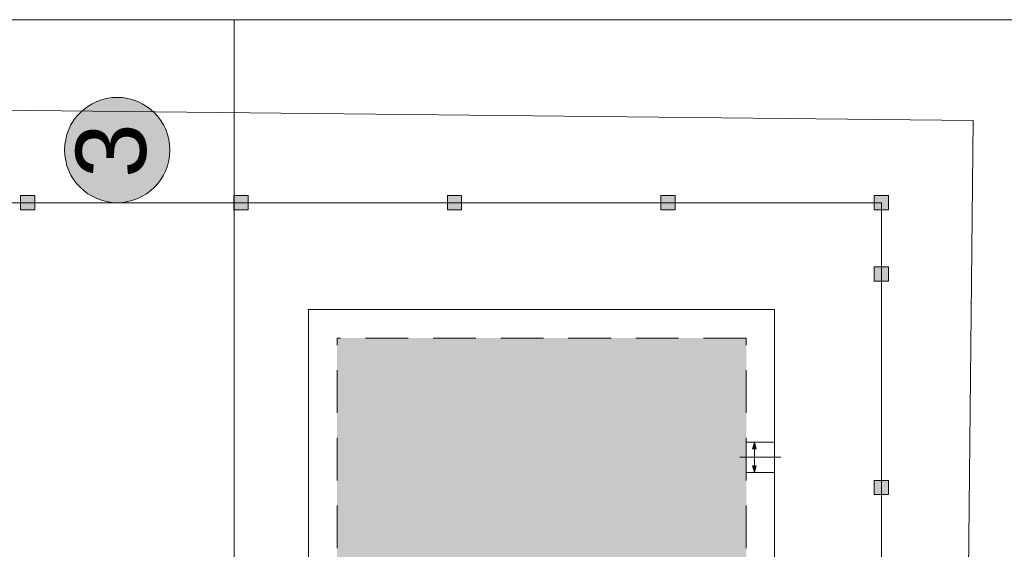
# Model space of a CAD drawing. Header units: millimetres. Extents: x 918404 to 1362154, y 4120617 to 4364104.
# Tile 251 of 256: x 1060974 to 1063741, y 4214344 to 4215832. Entities that reach past the tile are written whole.
import ezdxf

# ---------------------------------------------------------------- set-up
doc = ezdxf.new("R2010")
doc.units = ezdxf.units.MM
doc.header["$MEASUREMENT"] = 0
for name, pattern in [('Разомкнутая (копия)', [125, 80, -45]), ('Штриховая (копия)', [190, 120, -70]), ('Штрихштриховая', [1093.611073, 529.166651, -211.666656, 141.111112, -211.666656])]:
    doc.linetypes.add(name, pattern=pattern)
doc.layers.add('+(газон)', color=7, linetype='Continuous')
doc.layers.add('выноски', color=7, linetype='Continuous')
for name, color, linetype, lineweight in [('+(газон)_Ном._пера__7', 7, 'Continuous', 18), ('0_Ном._пера__1_Ном._пера__5', 5, 'Continuous', 18), ('0_Ном._пера__255_Ном._пера__255', 255, 'Continuous', 18), ('0_Ном._пера__7_Ном._пера__5', 5, 'Continuous', 18), ('0_Ном._пера__7_Ном._пера__7', 7, 'Continuous', 18), ('DIMS_Ном._пера__7', 7, 'Continuous', 18), ('Lines_Ном._пера__7', 7, 'Continuous', 18), ('выноски_Ном._пера__20', 20, 'Continuous', 18), ('выноски_Ном._пера__7', 7, 'Continuous', 18), ('Зоп. К._Ном._пера__1', 1, 'Continuous', 18), ('надписи ВК_Ном._пера__1', 1, 'Continuous', 18)]:
    doc.layers.add(name, color=color, linetype=linetype, lineweight=lineweight)
doc.styles.add('СГЕНЕРИР_СТИЛЬ_2', font='arial.ttf')

# ---------------------------------------------------------------- blocks, each defined once
blk = doc.blocks.new('Колонна_216', base_point=(1060995.8, 4215317.7))
at = {"layer": '+(газон)', "linetype": 'Continuous', "lineweight": 0, "true_color": 0x000000}
blk.add_hatch(color=18, dxfattribs=at).paths.add_polyline_path([(1061015.8, 4215337.7), (1060975.8, 4215337.7), (1060975.8, 4215297.7), (1061015.8, 4215297.7)])
at = {"layer": '+(газон)_Ном._пера__7', "linetype": 'Continuous', "flags": 128}
blk.add_lwpolyline([(1061015.8, 4215337.7), (1060975.8, 4215337.7), (1060975.8, 4215297.7), (1061015.8, 4215297.7)], close=True, dxfattribs=at)
blk = doc.blocks.new('Колонна_217', base_point=(1061595.8, 4215317.7))
at = {"layer": '+(газон)', "linetype": 'Continuous', "lineweight": 0, "true_color": 0x000000}
blk.add_hatch(color=18, dxfattribs=at).paths.add_polyline_path([(1061615.8, 4215337.7), (1061575.8, 4215337.7), (1061575.8, 4215297.7), (1061615.8, 4215297.7)])
at = {"layer": '+(газон)_Ном._пера__7', "linetype": 'Continuous', "flags": 128}
blk.add_lwpolyline([(1061615.8, 4215337.7), (1061575.8, 4215337.7), (1061575.8, 4215297.7), (1061615.8, 4215297.7)], close=True, dxfattribs=at)
blk = doc.blocks.new('Колонна_218', base_point=(1062195.8, 4215317.7))
at = {"layer": '+(газон)', "linetype": 'Continuous', "lineweight": 0, "true_color": 0x000000}
blk.add_hatch(color=18, dxfattribs=at).paths.add_polyline_path([(1062215.8, 4215337.7), (1062175.8, 4215337.7), (1062175.8, 4215297.7), (1062215.8, 4215297.7)])
at = {"layer": '+(газон)_Ном._пера__7', "linetype": 'Continuous', "flags": 128}
blk.add_lwpolyline([(1062215.8, 4215337.7), (1062175.8, 4215337.7), (1062175.8, 4215297.7), (1062215.8, 4215297.7)], close=True, dxfattribs=at)
blk = doc.blocks.new('Колонна_219', base_point=(1062795.8, 4215317.7))
at = {"layer": '+(газон)', "linetype": 'Continuous', "lineweight": 0, "true_color": 0x000000}
blk.add_hatch(color=18, dxfattribs=at).paths.add_polyline_path([(1062815.8, 4215337.7), (1062775.8, 4215337.7), (1062775.8, 4215297.7), (1062815.8, 4215297.7)])
at = {"layer": '+(газон)_Ном._пера__7', "linetype": 'Continuous', "flags": 128}
blk.add_lwpolyline([(1062815.8, 4215337.7), (1062775.8, 4215337.7), (1062775.8, 4215297.7), (1062815.8, 4215297.7)], close=True, dxfattribs=at)
blk = doc.blocks.new('Колонна_230', base_point=(1063395.8, 4215317.7))
at = {"layer": '+(газон)', "linetype": 'Continuous', "lineweight": 0, "true_color": 0x000000}
blk.add_hatch(color=18, dxfattribs=at).paths.add_polyline_path([(1063415.8, 4215337.7), (1063375.8, 4215337.7), (1063375.8, 4215297.7), (1063415.8, 4215297.7)])
at = {"layer": '+(газон)_Ном._пера__7', "linetype": 'Continuous', "flags": 128}
blk.add_lwpolyline([(1063415.8, 4215337.7), (1063375.8, 4215337.7), (1063375.8, 4215297.7), (1063415.8, 4215297.7)], close=True, dxfattribs=at)
blk = doc.blocks.new('Колонна_246', base_point=(1063395.8, 4215117.7))
at = {"layer": '+(газон)', "linetype": 'Continuous', "lineweight": 0, "true_color": 0x000000}
blk.add_hatch(color=18, dxfattribs=at).paths.add_polyline_path([(1063415.8, 4215137.7), (1063375.8, 4215137.7), (1063375.8, 4215097.7), (1063415.8, 4215097.7)])
at = {"layer": '+(газон)_Ном._пера__7', "linetype": 'Continuous', "flags": 128}
blk.add_lwpolyline([(1063415.8, 4215137.7), (1063375.8, 4215137.7), (1063375.8, 4215097.7), (1063415.8, 4215097.7)], close=True, dxfattribs=at)
blk = doc.blocks.new('Колонна_247', base_point=(1063395.8, 4214517.7))
at = {"layer": '+(газон)', "linetype": 'Continuous', "lineweight": 0, "true_color": 0x000000}
blk.add_hatch(color=18, dxfattribs=at).paths.add_polyline_path([(1063415.8, 4214537.7), (1063375.8, 4214537.7), (1063375.8, 4214497.7), (1063415.8, 4214497.7)])
at = {"layer": '+(газон)_Ном._пера__7', "linetype": 'Continuous', "flags": 128}
blk.add_lwpolyline([(1063415.8, 4214537.7), (1063375.8, 4214537.7), (1063375.8, 4214497.7), (1063415.8, 4214497.7)], close=True, dxfattribs=at)
blk = doc.blocks.new('Линия_39', base_point=(1063039, 4214645.3))
at = {"layer": 'выноски_Ном._пера__20', "linetype": 'Continuous'}
for points in [[(1063039, 4214645.3), (1063034, 4214626.7), (1063044, 4214626.7)], [(1063039, 4214560.1), (1063044, 4214578.8), (1063034, 4214578.8)]]:
    blk.add_hatch(color=256, dxfattribs=at).paths.add_polyline_path(points)
for p, q in [((1063039, 4214645.3), (1063034, 4214626.7)), ((1063039, 4214645.3), (1063044, 4214626.7)), ((1063044, 4214626.7), (1063034, 4214626.7)), ((1063039, 4214560.1), (1063034, 4214578.8)), ((1063034, 4214578.8), (1063044, 4214578.8)), ((1063039, 4214560.1), (1063044, 4214578.8))]:
    blk.add_line(p, q, dxfattribs=at)
at = {"layer": 'выноски_Ном._пера__7', "linetype": 'Continuous'}
blk.add_line((1063039, 4214626.7), (1063039, 4214578.8), dxfattribs=at)

msp = doc.modelspace()

# ---------------------------------------------------------------- hatches: boundary and pattern name
at = {"layer": '0_Ном._пера__255_Ном._пера__255', "linetype": 'Continuous'}
msp.add_hatch(color=256, dxfattribs=at).paths.add_polyline_path([(1061395.8, 4215465.7, 1), (1061099.9, 4215465.7, 1)])
at = {"layer": 'Зоп. К._Ном._пера__1', "linetype": 'Continuous', "lineweight": 18}
msp.add_hatch(color=14, dxfattribs=at).paths.add_polyline_path([(1063015.8, 4214157.7), (1063015.8, 4214937.7), (1061865.8, 4214937.7), (1061865.8, 4214157.7)])

# ---------------------------------------------------------------- linework, layer by layer
at = {"layer": '0_Ном._пера__1_Ном._пера__5', "linetype": 'Continuous'}
msp.add_circle((1061247.8, 4215465.7), 147.9, dxfattribs=at)
at = {"layer": '0_Ном._пера__7_Ном._пера__7', "linetype": 'Continuous'}
for p, q in [((1063653.8, 4215548.7), (1059165.6, 4215596)), ((1063607.6, 4211162.9), (1063653.8, 4215548.7)), ((1063395.8, 4215317.7), (1059395.8, 4215317.7)), ((1063395.8, 4211517.7), (1063395.8, 4215317.7))]:
    msp.add_line(p, q, dxfattribs=at)
at = {"layer": 'DIMS_Ном._пера__7', "linetype": 'Штриховая (копия)'}
for p, q in [((1063015.8, 4214937.7), (1061865.8, 4214937.7)), ((1061865.8, 4214157.7), (1061865.8, 4214937.7)), ((1063015.8, 4214157.7), (1063015.8, 4214937.7)), ((1063015.8, 4214157.7), (1063015.8, 4214937.7))]:
    msp.add_line(p, q, dxfattribs=at)
at = {"layer": 'DIMS_Ном._пера__7', "linetype": 'Разомкнутая (копия)'}
for p, q in [((1063016, 4214645.3), (1063095.6, 4214645.3)), ((1063015.9, 4214560.1), (1063095.6, 4214560.1))]:
    msp.add_line(p, q, dxfattribs=at)
at = {"layer": 'DIMS_Ном._пера__7', "linetype": 'Штрихштриховая'}
msp.add_line((1063113.6, 4214602.7), (1062997.5, 4214602.7), dxfattribs=at)
at = {"layer": 'Lines_Ном._пера__7', "linetype": 'Continuous'}
for p, q in [((1063095.8, 4215017.7), (1061785.8, 4215017.7)), ((1061785.8, 4214067.7), (1061785.8, 4215017.7)), ((1063095.8, 4214055.7), (1063095.8, 4215017.7))]:
    msp.add_line(p, q, dxfattribs=at)
at = {"layer": 'надписи ВК_Ном._пера__1', "linetype": 'Continuous'}
for p, q in [((1057576.4, 4215831.8), (1061576.4, 4215831.8)), ((1061576.4, 4215831.8), (1061576.4, 4211831.8)), ((1061576.4, 4215831.8), (1065576.4, 4215831.8)), ((1061576.4, 4211831.8), (1061576.4, 4215831.8))]:
    msp.add_line(p, q, dxfattribs=at)

# ---------------------------------------------------------------- block references
at = {"layer": '+(газон)'}
for name, p in [('Колонна_216', (1060995.8, 4215317.7)), ('Колонна_217', (1061595.8, 4215317.7)), ('Колонна_218', (1062195.8, 4215317.7)), ('Колонна_219', (1062795.8, 4215317.7)), ('Колонна_230', (1063395.8, 4215317.7)), ('Колонна_246', (1063395.8, 4215117.7)), ('Колонна_247', (1063395.8, 4214517.7))]:
    msp.add_blockref(name, p, dxfattribs=at)
at = {"layer": 'выноски', "linetype": 'Continuous'}
msp.add_blockref('Линия_39', (1063039, 4214645.3), dxfattribs=at)

# ---------------------------------------------------------------- texts
at = {"layer": '0_Ном._пера__7_Ном._пера__5', "linetype": 'Continuous', "insert": (1061331.4, 4215540.5), "char_height": 197.22, "attachment_point": 9, "rotation": 90, "style": 'СГЕНЕРИР_СТИЛЬ_2'}
msp.add_mtext('{3}', dxfattribs=at)

doc.saveas('drawing.dxf')
